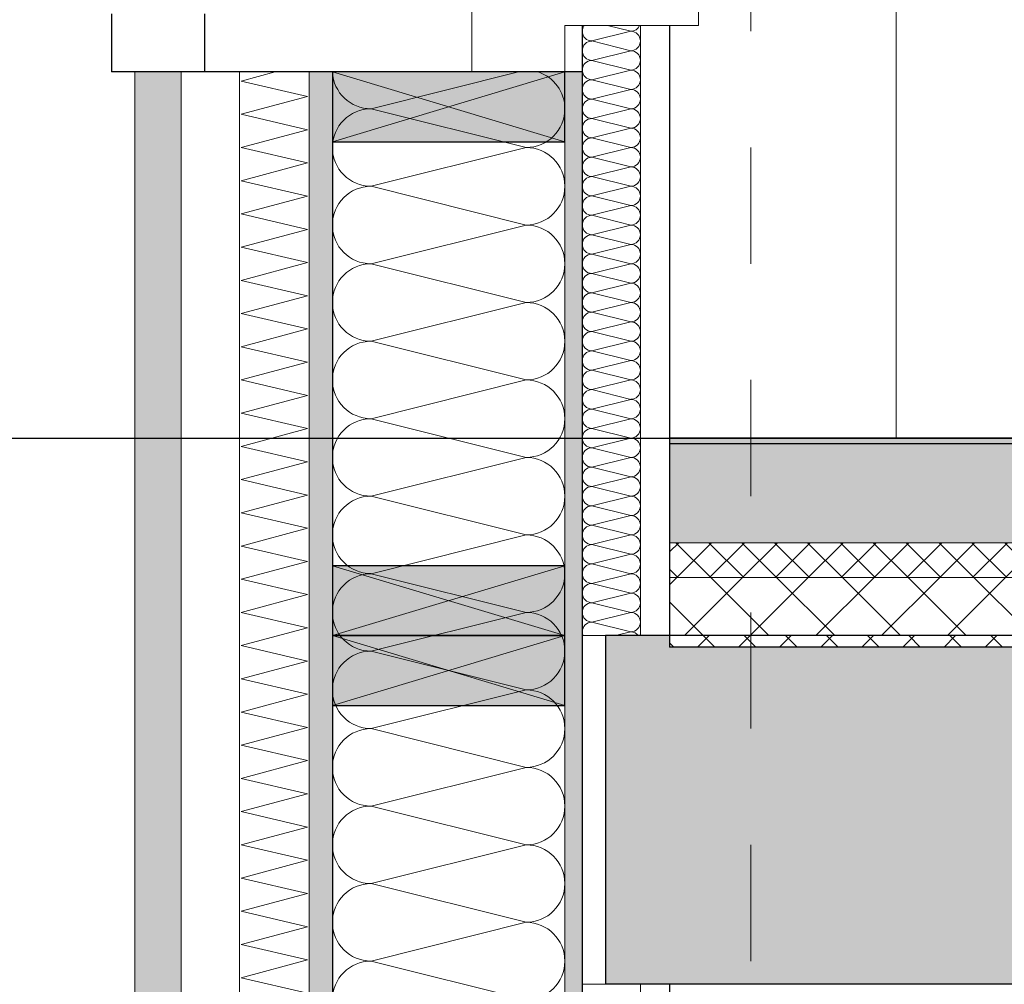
# Model space of a CAD drawing. Header units: metres. Extents: x -16 to 43.7, y -22.2 to 4.
# Tile 19 of 77: x -0.6 to 0.2, y -6.5 to -5.7. Entities that reach past the tile are written whole.
import ezdxf

# ---------------------------------------------------------------- set-up
doc = ezdxf.new("R2010")
doc.units = ezdxf.units.M
doc.header["$MEASUREMENT"] = 0
doc.linetypes.add('Raster', pattern=[0.2, 0.1, -0.05, 0, -0.05])
doc.layers.get('0').update_dxf_attribs({"color": 8, "lineweight": 9})
doc.layers.get('Defpoints').update_dxf_attribs({"color": 8, "lineweight": 9})
for name, color, linetype in [('Neubau_A-Außenwände', 8, 'Continuous'), ('Neubau_A-Decken', 8, 'Continuous'), ('Neubau_A-Stützen', 8, 'Continuous'), ('Neubau_A-TB Wände', 8, 'Continuous'), ('Neubau_B-Bodenaufbau', 8, 'Continuous'), ('Neubau_R-Konstruktionsraster gross', 33, 'Continuous'), ('Neubau_S-Ausbesserung 2D_3D', 8, 'Continuous'), ('Neubau_T-Bemaßung', 8, 'Continuous'), ('Neubau_Z-Modellierung Fassade', 8, 'Continuous')]:
    doc.layers.add(name, color=color, linetype=linetype)
doc.styles.add('ERSTELLTER_STIL_2', font='arial.ttf')
doc.dimstyles.new('ERSTELLTER_STIL__1', dxfattribs={"dimtxt": 0.0875, "dimasz": 0.059375, "dimexe": 0.18, "dimexo": 0.0625, "dimgap": 0, "dimtad": 1, "dimzin": 0, "dimdsep": 46, "dimtxsty": 'ERSTELLTER_STIL_2', "dimblk": 'ARROWHEAD_6', "dimblk1": 'ARROWHEAD_6', "dimblk2": 'ARROWHEAD_6', "dimcen": 0.09, "dimclrd": 7, "dimclre": 7, "dimclrt": 7, "dimazin": 0, "dimtfac": 1, "dimtdec": 4, "dimtmove": 0, "dimatfit": 3, "dimfxl": 1, "dimtolj": 1, "dimtzin": 0, "dimarcsym": 0})

# ---------------------------------------------------------------- blocks, each defined once
blk = doc.blocks.new('*X225', base_point=(3718.76562, 0))
at = {"layer": 'Neubau_A-Außenwände', "color": 8, "linetype": 'Continuous', "lineweight": 9}
for p, q in [((4083.45351, 4.465), (4083.32684, 4.43333)), ((4083.46018, 4.4), (4083.32684, 4.43333)), ((4083.46018, 4.4), (4083.32684, 4.36667)), ((4083.46018, 4.33333), (4083.32684, 4.36667)), ((4083.46018, 4.33333), (4083.32684, 4.3)), ((4083.46018, 4.26667), (4083.32684, 4.3)), ((4083.46018, 4.26667), (4083.32684, 4.23333)), ((4083.46018, 4.2), (4083.32684, 4.23333)), ((4083.46018, 4.2), (4083.32684, 4.16667)), ((4083.46018, 4.13333), (4083.32684, 4.16667)), ((4083.46018, 4.13333), (4083.32684, 4.1)), ((4083.46018, 4.06667), (4083.32684, 4.1)), ((4083.46018, 4.06667), (4083.32684, 4.03333)), ((4083.46018, 4), (4083.32684, 4.03333)), ((4083.46018, 4), (4083.32684, 3.96667)), ((4083.46018, 3.93333), (4083.32684, 3.96667)), ((4083.46018, 3.93333), (4083.32684, 3.9)), ((4083.46018, 3.86667), (4083.32684, 3.9)), ((4083.46018, 3.86667), (4083.32684, 3.83333)), ((4083.46018, 3.8), (4083.32684, 3.83333)), ((4083.46018, 3.8), (4083.32684, 3.76667)), ((4083.46018, 3.73333), (4083.32684, 3.76667)), ((4083.46018, 3.73333), (4083.32684, 3.7)), ((4083.46018, 3.66667), (4083.32684, 3.7)), ((4083.46018, 3.66667), (4083.32684, 3.63333)), ((4083.46018, 3.6), (4083.32684, 3.63333)), ((4083.46018, 3.6), (4083.32684, 3.56667)), ((4083.46018, 3.53333), (4083.32684, 3.56667)), ((4083.46018, 3.53333), (4083.32684, 3.5)), ((4083.46018, 3.46667), (4083.32684, 3.5)), ((4083.46018, 3.46667), (4083.32684, 3.43333)), ((4083.46018, 3.4), (4083.32684, 3.43333)), ((4083.46018, 3.4), (4083.32684, 3.36667)), ((4083.46018, 3.33333), (4083.32684, 3.36667)), ((4083.46018, 3.33333), (4083.32684, 3.3)), ((4083.46018, 3.26667), (4083.32684, 3.3)), ((4083.46018, 3.26667), (4083.32684, 3.23333)), ((4083.46018, 3.2), (4083.32684, 3.23333)), ((4083.46018, 3.2), (4083.32684, 3.16667)), ((4083.46018, 3.13333), (4083.32684, 3.16667)), ((4083.46018, 3.13333), (4083.32684, 3.1)), ((4083.46018, 3.06667), (4083.32684, 3.1)), ((4083.46018, 3.06667), (4083.32684, 3.03333)), ((4083.46018, 3), (4083.32684, 3.03333)), ((4083.46018, 3), (4083.32684, 2.96667)), ((4083.46018, 2.93333), (4083.32684, 2.96667)), ((4083.46018, 2.93333), (4083.32684, 2.9)), ((4083.46018, 2.86667), (4083.32684, 2.9)), ((4083.46018, 2.86667), (4083.32684, 2.83333)), ((4083.46018, 2.8), (4083.32684, 2.83333))]:
    blk.add_line(p, q, dxfattribs=at)
for centre, start, end in [((4083.32684, 4.46667), 182.86598, 270), ((4083.46018, 4.43333), 0, 71.80513), ((4083.32684, 4.4), 90, 180), ((4083.46018, 4.43333), 270, 0), ((4083.32684, 4.4), 180, 270), ((4083.46018, 4.36667), 0, 90), ((4083.32684, 4.33333), 90, 180), ((4083.46018, 4.36667), 270, 0), ((4083.32684, 4.33333), 180, 270), ((4083.46018, 4.3), 0, 90), ((4083.32684, 4.26667), 90, 180), ((4083.46018, 4.3), 270, 0), ((4083.32684, 4.26667), 180, 270), ((4083.46018, 4.23333), 0, 90), ((4083.32684, 4.2), 90, 180), ((4083.46018, 4.23333), 270, 0), ((4083.32684, 4.2), 180, 270), ((4083.46018, 4.16667), 0, 90), ((4083.32684, 4.13333), 90, 180), ((4083.46018, 4.16667), 270, 0), ((4083.32684, 4.13333), 180, 270), ((4083.46018, 4.1), 0, 90), ((4083.32684, 4.06667), 90, 180), ((4083.46018, 4.1), 270, 0), ((4083.32684, 4.06667), 180, 270), ((4083.46018, 4.03333), 0, 90), ((4083.32684, 4), 90, 180), ((4083.46018, 4.03333), 270, 0), ((4083.32684, 4), 180, 270), ((4083.46018, 3.96667), 0, 90), ((4083.32684, 3.93333), 90, 180), ((4083.46018, 3.96667), 270, 0), ((4083.32684, 3.93333), 180, 270), ((4083.46018, 3.9), 0, 90), ((4083.32684, 3.86667), 90, 180), ((4083.46018, 3.9), 270, 0), ((4083.32684, 3.86667), 180, 270), ((4083.46018, 3.83333), 0, 90), ((4083.32684, 3.8), 90, 180), ((4083.46018, 3.83333), 270, 0), ((4083.32684, 3.8), 180, 270), ((4083.46018, 3.76667), 0, 90), ((4083.32684, 3.73333), 90, 180), ((4083.46018, 3.76667), 270, 0), ((4083.32684, 3.73333), 180, 270), ((4083.46018, 3.7), 0, 90), ((4083.32684, 3.66667), 90, 180), ((4083.46018, 3.7), 270, 0), ((4083.32684, 3.66667), 180, 270), ((4083.46018, 3.63333), 0, 90), ((4083.32684, 3.6), 90, 180), ((4083.46018, 3.63333), 270, 0), ((4083.32684, 3.6), 180, 270), ((4083.46018, 3.56667), 0, 90), ((4083.32684, 3.53333), 90, 180), ((4083.46018, 3.56667), 270, 0), ((4083.32684, 3.53333), 180, 270), ((4083.46018, 3.5), 0, 90), ((4083.32684, 3.46667), 90, 180), ((4083.46018, 3.5), 270, 0), ((4083.32684, 3.46667), 180, 270), ((4083.46018, 3.43333), 0, 90), ((4083.32684, 3.4), 90, 180), ((4083.46018, 3.43333), 270, 0), ((4083.32684, 3.4), 180, 270), ((4083.46018, 3.36667), 0, 90), ((4083.32684, 3.33333), 90, 180), ((4083.46018, 3.36667), 270, 0), ((4083.32684, 3.33333), 180, 270), ((4083.46018, 3.3), 0, 90), ((4083.32684, 3.26667), 90, 180), ((4083.46018, 3.3), 270, 0), ((4083.32684, 3.26667), 180, 270), ((4083.46018, 3.23333), 0, 90), ((4083.32684, 3.2), 90, 180), ((4083.46018, 3.23333), 270, 0), ((4083.32684, 3.2), 180, 270), ((4083.46018, 3.16667), 0, 90), ((4083.32684, 3.13333), 90, 180), ((4083.46018, 3.16667), 270, 0), ((4083.32684, 3.13333), 180, 270), ((4083.46018, 3.1), 0, 90), ((4083.32684, 3.06667), 90, 180), ((4083.46018, 3.1), 270, 0), ((4083.32684, 3.06667), 180, 270), ((4083.46018, 3.03333), 0, 90), ((4083.32684, 3), 90, 180), ((4083.46018, 3.03333), 270, 0), ((4083.32684, 3), 180, 270), ((4083.46018, 2.96667), 0, 90), ((4083.32684, 2.93333), 90, 180), ((4083.46018, 2.96667), 270, 0), ((4083.32684, 2.93333), 180, 270), ((4083.46018, 2.9), 0, 90), ((4083.32684, 2.86667), 90, 180), ((4083.46018, 2.9), 270, 0), ((4083.32684, 2.86667), 180, 270), ((4083.46018, 2.83333), 0, 90), ((4083.32684, 2.8), 90, 180), ((4083.46018, 2.83333), 270, 0)]:
    blk.add_arc(centre, 0.03333, start, end, dxfattribs=at)
blk = doc.blocks.new('*X228', base_point=(3718.76562, 0))
at = {"layer": 'Neubau_A-Außenwände', "color": 8, "linetype": 'Continuous', "lineweight": 9}
for p, q in [((4083.21496, 4.45714), (4083.24428, 4.465)), ((4083.27206, 4.44387), (4083.21496, 4.45714)), ((4083.21496, 4.42857), (4083.27206, 4.44387)), ((4083.27206, 4.4153), (4083.21496, 4.42857)), ((4083.21496, 4.4), (4083.27206, 4.4153)), ((4083.27206, 4.38673), (4083.21496, 4.4)), ((4083.21496, 4.37143), (4083.27206, 4.38673)), ((4083.27206, 4.35816), (4083.21496, 4.37143)), ((4083.21496, 4.34286), (4083.27206, 4.35816)), ((4083.27206, 4.32959), (4083.21496, 4.34286)), ((4083.21496, 4.31429), (4083.27206, 4.32959)), ((4083.27206, 4.30102), (4083.21496, 4.31429)), ((4083.21496, 4.28571), (4083.27206, 4.30102)), ((4083.27206, 4.27244), (4083.21496, 4.28571)), ((4083.21496, 4.25714), (4083.27206, 4.27244)), ((4083.27206, 4.24387), (4083.21496, 4.25714)), ((4083.21496, 4.22857), (4083.27206, 4.24387)), ((4083.27206, 4.2153), (4083.21496, 4.22857)), ((4083.21496, 4.2), (4083.27206, 4.2153)), ((4083.27206, 4.18673), (4083.21496, 4.2)), ((4083.21496, 4.17143), (4083.27206, 4.18673)), ((4083.27206, 4.15816), (4083.21496, 4.17143)), ((4083.21496, 4.14286), (4083.27206, 4.15816)), ((4083.27206, 4.12959), (4083.21496, 4.14286)), ((4083.21496, 4.11429), (4083.27206, 4.12959)), ((4083.27206, 4.10102), (4083.21496, 4.11429)), ((4083.21496, 4.08571), (4083.27206, 4.10102)), ((4083.27206, 4.07244), (4083.21496, 4.08571)), ((4083.21496, 4.05714), (4083.27206, 4.07244)), ((4083.27206, 4.04387), (4083.21496, 4.05714)), ((4083.21496, 4.02857), (4083.27206, 4.04387)), ((4083.27206, 4.0153), (4083.21496, 4.02857)), ((4083.21496, 4), (4083.27206, 4.0153)), ((4083.27206, 3.98673), (4083.21496, 4)), ((4083.21496, 3.97143), (4083.27206, 3.98673)), ((4083.27206, 3.95816), (4083.21496, 3.97143)), ((4083.21496, 3.94286), (4083.27206, 3.95816)), ((4083.27206, 3.92959), (4083.21496, 3.94286)), ((4083.21496, 3.91429), (4083.27206, 3.92959)), ((4083.27206, 3.90102), (4083.21496, 3.91429)), ((4083.21496, 3.88571), (4083.27206, 3.90102)), ((4083.27206, 3.87244), (4083.21496, 3.88571)), ((4083.21496, 3.85714), (4083.27206, 3.87244)), ((4083.27206, 3.84387), (4083.21496, 3.85714)), ((4083.21496, 3.82857), (4083.27206, 3.84387)), ((4083.27206, 3.8153), (4083.21496, 3.82857)), ((4083.21496, 3.8), (4083.27206, 3.8153)), ((4083.27206, 3.78673), (4083.21496, 3.8)), ((4083.21496, 3.77143), (4083.27206, 3.78673)), ((4083.27206, 3.75816), (4083.21496, 3.77143)), ((4083.21496, 3.74286), (4083.27206, 3.75816)), ((4083.27206, 3.72959), (4083.21496, 3.74286)), ((4083.21496, 3.71429), (4083.27206, 3.72959)), ((4083.27206, 3.70102), (4083.21496, 3.71429)), ((4083.21496, 3.68571), (4083.27206, 3.70102)), ((4083.27206, 3.67244), (4083.21496, 3.68571)), ((4083.21496, 3.65714), (4083.27206, 3.67244)), ((4083.27206, 3.64387), (4083.21496, 3.65714)), ((4083.21496, 3.62857), (4083.27206, 3.64387)), ((4083.27206, 3.6153), (4083.21496, 3.62857)), ((4083.21496, 3.6), (4083.27206, 3.6153)), ((4083.27206, 3.58673), (4083.21496, 3.6)), ((4083.21496, 3.57143), (4083.27206, 3.58673)), ((4083.27206, 3.55816), (4083.21496, 3.57143)), ((4083.21496, 3.54286), (4083.27206, 3.55816)), ((4083.27206, 3.52959), (4083.21496, 3.54286)), ((4083.21496, 3.51429), (4083.27206, 3.52959)), ((4083.27206, 3.50102), (4083.21496, 3.51429)), ((4083.21496, 3.48571), (4083.27206, 3.50102)), ((4083.27206, 3.47244), (4083.21496, 3.48571)), ((4083.21496, 3.45714), (4083.27206, 3.47244)), ((4083.27206, 3.44387), (4083.21496, 3.45714)), ((4083.21496, 3.42857), (4083.27206, 3.44387)), ((4083.27206, 3.4153), (4083.21496, 3.42857)), ((4083.21496, 3.4), (4083.27206, 3.4153)), ((4083.27206, 3.38673), (4083.21496, 3.4)), ((4083.21496, 3.37143), (4083.27206, 3.38673)), ((4083.27206, 3.35816), (4083.21496, 3.37143)), ((4083.21496, 3.34286), (4083.27206, 3.35816)), ((4083.27206, 3.32959), (4083.21496, 3.34286)), ((4083.21496, 3.31429), (4083.27206, 3.32959)), ((4083.27206, 3.30102), (4083.21496, 3.31429)), ((4083.21496, 3.28571), (4083.27206, 3.30102)), ((4083.27206, 3.27244), (4083.21496, 3.28571)), ((4083.21496, 3.25714), (4083.27206, 3.27244)), ((4083.27206, 3.24387), (4083.21496, 3.25714)), ((4083.21496, 3.22857), (4083.27206, 3.24387)), ((4083.27206, 3.2153), (4083.21496, 3.22857)), ((4083.21496, 3.2), (4083.27206, 3.2153)), ((4083.27206, 3.18673), (4083.21496, 3.2)), ((4083.21496, 3.17143), (4083.27206, 3.18673)), ((4083.27206, 3.15816), (4083.21496, 3.17143)), ((4083.21496, 3.14286), (4083.27206, 3.15816)), ((4083.27206, 3.12959), (4083.21496, 3.14286)), ((4083.21496, 3.11429), (4083.27206, 3.12959)), ((4083.27206, 3.10102), (4083.21496, 3.11429)), ((4083.21496, 3.08571), (4083.27206, 3.10102)), ((4083.27206, 3.07244), (4083.21496, 3.08571)), ((4083.21496, 3.05714), (4083.27206, 3.07244)), ((4083.27206, 3.04387), (4083.21496, 3.05714)), ((4083.21496, 3.02857), (4083.27206, 3.04387)), ((4083.27206, 3.0153), (4083.21496, 3.02857)), ((4083.21496, 3), (4083.27206, 3.0153)), ((4083.27206, 2.98673), (4083.21496, 3)), ((4083.21496, 2.97143), (4083.27206, 2.98673)), ((4083.27206, 2.95816), (4083.21496, 2.97143)), ((4083.21496, 2.94286), (4083.27206, 2.95816)), ((4083.27206, 2.92959), (4083.21496, 2.94286)), ((4083.21496, 2.91429), (4083.27206, 2.92959)), ((4083.27206, 2.90102), (4083.21496, 2.91429)), ((4083.21496, 2.88571), (4083.27206, 2.90102)), ((4083.27206, 2.87244), (4083.21496, 2.88571)), ((4083.21496, 2.85714), (4083.27206, 2.87244)), ((4083.27206, 2.84387), (4083.21496, 2.85714)), ((4083.21496, 2.82857), (4083.27206, 2.84387)), ((4083.27206, 2.8153), (4083.21496, 2.82857)), ((4083.21496, 2.8), (4083.27206, 2.8153))]:
    blk.add_line(p, q, dxfattribs=at)
blk = doc.blocks.new('*X241', base_point=(3718.76562, 0))
at = {"layer": 'Neubau_A-TB Wände', "color": 8, "linetype": 'Continuous', "lineweight": 9}
for p, q in [((4083.55018, 4.5), (4083.51684, 4.49167)), ((4083.55018, 4.5), (4083.53018, 4.505)), ((4083.55018, 4.48333), (4083.51684, 4.49167)), ((4083.55018, 4.48333), (4083.51684, 4.475)), ((4083.55018, 4.46667), (4083.51684, 4.475)), ((4083.55018, 4.46667), (4083.51684, 4.45833)), ((4083.55018, 4.45), (4083.51684, 4.45833)), ((4083.55018, 4.45), (4083.51684, 4.44167)), ((4083.55018, 4.43333), (4083.51684, 4.44167)), ((4083.55018, 4.43333), (4083.51684, 4.425)), ((4083.55018, 4.41667), (4083.51684, 4.425)), ((4083.55018, 4.41667), (4083.51684, 4.40833)), ((4083.55018, 4.4), (4083.51684, 4.40833)), ((4083.55018, 4.4), (4083.51684, 4.39167)), ((4083.55018, 4.38333), (4083.51684, 4.39167)), ((4083.55018, 4.38333), (4083.51684, 4.375)), ((4083.55018, 4.36667), (4083.51684, 4.375)), ((4083.55018, 4.36667), (4083.51684, 4.35833)), ((4083.55018, 4.35), (4083.51684, 4.35833)), ((4083.55018, 4.35), (4083.51684, 4.34167)), ((4083.55018, 4.33333), (4083.51684, 4.34167)), ((4083.55018, 4.33333), (4083.51684, 4.325)), ((4083.55018, 4.31667), (4083.51684, 4.325)), ((4083.55018, 4.31667), (4083.51684, 4.30833)), ((4083.55018, 4.3), (4083.51684, 4.30833)), ((4083.55018, 4.3), (4083.51684, 4.29167)), ((4083.55018, 4.28333), (4083.51684, 4.29167)), ((4083.55018, 4.28333), (4083.51684, 4.275)), ((4083.55018, 4.26667), (4083.51684, 4.275)), ((4083.55018, 4.26667), (4083.51684, 4.25833)), ((4083.55018, 4.25), (4083.51684, 4.25833)), ((4083.55018, 4.25), (4083.51684, 4.24167)), ((4083.55018, 4.23333), (4083.51684, 4.24167)), ((4083.55018, 4.23333), (4083.51684, 4.225)), ((4083.55018, 4.21667), (4083.51684, 4.225)), ((4083.55018, 4.21667), (4083.51684, 4.20833)), ((4083.55018, 4.2), (4083.51684, 4.20833)), ((4083.55018, 4.2), (4083.51684, 4.19167)), ((4083.55018, 4.18333), (4083.51684, 4.19167)), ((4083.55018, 4.18333), (4083.51684, 4.175)), ((4083.55018, 4.16667), (4083.51684, 4.175)), ((4083.55018, 4.16667), (4083.51684, 4.15833)), ((4083.55018, 4.15), (4083.51684, 4.15833)), ((4083.55018, 4.15), (4083.51684, 4.14167)), ((4083.55018, 4.13333), (4083.51684, 4.14167)), ((4083.55018, 4.13333), (4083.51684, 4.125)), ((4083.55018, 4.11667), (4083.51684, 4.125)), ((4083.55018, 4.11667), (4083.51684, 4.10833)), ((4083.55018, 4.1), (4083.51684, 4.10833)), ((4083.55018, 4.1), (4083.51684, 4.09167)), ((4083.55018, 4.08333), (4083.51684, 4.09167)), ((4083.55018, 4.08333), (4083.51684, 4.075)), ((4083.55018, 4.06667), (4083.51684, 4.075)), ((4083.55018, 4.06667), (4083.51684, 4.05833)), ((4083.55018, 4.05), (4083.51684, 4.05833)), ((4083.55018, 4.05), (4083.51684, 4.04167)), ((4083.55018, 4.03333), (4083.51684, 4.04167)), ((4083.55018, 4.03333), (4083.51684, 4.025)), ((4083.55018, 4.01667), (4083.51684, 4.025)), ((4083.55018, 4.01667), (4083.51684, 4.00833)), ((4083.55018, 4), (4083.51684, 4.00833)), ((4083.55018, 4), (4083.51684, 3.99167)), ((4083.55018, 3.98333), (4083.51684, 3.99167)), ((4083.55018, 3.98333), (4083.53684, 3.98))]:
    blk.add_line(p, q, dxfattribs=at)
for centre, start, end in [((4083.51684, 4.5), 143.1301, 180), ((4083.51684, 4.5), 180, 270), ((4083.55018, 4.50833), 270, 336.42182), ((4083.55018, 4.49167), 0, 90), ((4083.51684, 4.48333), 90, 180), ((4083.55018, 4.49167), 270, 0), ((4083.51684, 4.48333), 180, 270), ((4083.55018, 4.475), 0, 90), ((4083.51684, 4.46667), 90, 180), ((4083.55018, 4.475), 270, 0), ((4083.51684, 4.46667), 180, 270), ((4083.55018, 4.45833), 0, 90), ((4083.51684, 4.45), 90, 180), ((4083.55018, 4.45833), 270, 0), ((4083.51684, 4.45), 180, 270), ((4083.55018, 4.44167), 0, 90), ((4083.51684, 4.43333), 90, 180), ((4083.55018, 4.44167), 270, 0), ((4083.51684, 4.43333), 180, 270), ((4083.55018, 4.425), 0, 90), ((4083.51684, 4.41667), 90, 180), ((4083.55018, 4.425), 270, 0), ((4083.51684, 4.41667), 180, 270), ((4083.55018, 4.40833), 0, 90), ((4083.51684, 4.4), 90, 180), ((4083.55018, 4.40833), 270, 0), ((4083.51684, 4.4), 180, 270), ((4083.55018, 4.39167), 0, 90), ((4083.51684, 4.38333), 90, 180), ((4083.55018, 4.39167), 270, 0), ((4083.51684, 4.38333), 180, 270), ((4083.55018, 4.375), 0, 90), ((4083.51684, 4.36667), 90, 180), ((4083.55018, 4.375), 270, 0), ((4083.51684, 4.36667), 180, 270), ((4083.55018, 4.35833), 0, 90), ((4083.51684, 4.35), 90, 180), ((4083.55018, 4.35833), 270, 0), ((4083.51684, 4.35), 180, 270), ((4083.55018, 4.34167), 0, 90), ((4083.51684, 4.33333), 90, 180), ((4083.55018, 4.34167), 270, 0), ((4083.51684, 4.33333), 180, 270), ((4083.55018, 4.325), 0, 90), ((4083.51684, 4.31667), 90, 180), ((4083.55018, 4.325), 270, 0), ((4083.51684, 4.31667), 180, 270), ((4083.55018, 4.30833), 0, 90), ((4083.51684, 4.3), 90, 180), ((4083.55018, 4.30833), 270, 0), ((4083.51684, 4.3), 180, 270), ((4083.55018, 4.29167), 0, 90), ((4083.51684, 4.28333), 90, 180), ((4083.55018, 4.29167), 270, 0), ((4083.51684, 4.28333), 180, 270), ((4083.55018, 4.275), 0, 90), ((4083.51684, 4.26667), 90, 180), ((4083.55018, 4.275), 270, 0), ((4083.51684, 4.26667), 180, 270), ((4083.55018, 4.25833), 0, 90), ((4083.51684, 4.25), 90, 180), ((4083.55018, 4.25833), 270, 0), ((4083.51684, 4.25), 180, 270), ((4083.55018, 4.24167), 0, 90), ((4083.51684, 4.23333), 90, 180), ((4083.55018, 4.24167), 270, 0), ((4083.51684, 4.23333), 180, 270), ((4083.55018, 4.225), 0, 90), ((4083.51684, 4.21667), 90, 180), ((4083.55018, 4.225), 270, 0), ((4083.51684, 4.21667), 180, 270), ((4083.55018, 4.20833), 0, 90), ((4083.51684, 4.2), 90, 180), ((4083.55018, 4.20833), 270, 0), ((4083.51684, 4.2), 180, 270), ((4083.55018, 4.19167), 0, 90), ((4083.51684, 4.18333), 90, 180), ((4083.55018, 4.19167), 270, 0), ((4083.51684, 4.18333), 180, 270), ((4083.55018, 4.175), 0, 90), ((4083.51684, 4.16667), 90, 180), ((4083.55018, 4.175), 270, 0), ((4083.51684, 4.16667), 180, 270), ((4083.55018, 4.15833), 0, 90), ((4083.51684, 4.15), 90, 180), ((4083.55018, 4.15833), 270, 0), ((4083.51684, 4.15), 180, 270), ((4083.55018, 4.14167), 0, 90), ((4083.51684, 4.13333), 90, 180), ((4083.55018, 4.14167), 270, 0), ((4083.51684, 4.13333), 180, 270), ((4083.55018, 4.125), 0, 90), ((4083.51684, 4.11667), 90, 180), ((4083.51684, 4.11667), 180, 270), ((4083.55018, 4.125), 270, 0), ((4083.55018, 4.10833), 0, 90), ((4083.51684, 4.1), 90, 180), ((4083.55018, 4.10833), 270, 0), ((4083.51684, 4.1), 180, 270), ((4083.55018, 4.09167), 0, 90), ((4083.51684, 4.08333), 90, 180), ((4083.55018, 4.09167), 270, 0), ((4083.51684, 4.08333), 180, 270), ((4083.55018, 4.075), 0, 90), ((4083.51684, 4.06667), 90, 180), ((4083.55018, 4.075), 270, 0), ((4083.51684, 4.06667), 180, 270), ((4083.55018, 4.05833), 0, 90), ((4083.51684, 4.05), 90, 180), ((4083.55018, 4.05833), 270, 0), ((4083.51684, 4.05), 180, 270), ((4083.55018, 4.04167), 0, 90), ((4083.51684, 4.03333), 90, 180), ((4083.55018, 4.04167), 270, 0), ((4083.51684, 4.03333), 180, 270), ((4083.55018, 4.025), 0, 90), ((4083.51684, 4.01667), 90, 180), ((4083.55018, 4.025), 270, 0), ((4083.51684, 4.01667), 180, 270), ((4083.55018, 4.00833), 0, 90), ((4083.51684, 4), 90, 180), ((4083.55018, 4.00833), 270, 0), ((4083.51684, 4), 180, 270), ((4083.55018, 3.99167), 0, 90), ((4083.51684, 3.98333), 90, 180), ((4083.55018, 3.99167), 270, 0), ((4083.51684, 3.98333), 180, 203.57818), ((4083.55018, 3.975), 36.8699, 90)]:
    blk.add_arc(centre, 0.00833, start, end, dxfattribs=at)
blk = doc.blocks.new('ARROWHEAD_6')
at = {"color": 0, "linetype": 'Continuous', "lineweight": 0}
for p, q in [((-0.5, -0.5), (0.5, 0.5)), ((0, 0), (-1, 0))]:
    blk.add_line(p, q, dxfattribs=at)
blk = doc.blocks.new('*D267')
at = {"layer": 'Defpoints', "color": 0, "linetype": 'Continuous', "transparency": 16777216}
for p in [(-1.95125, -1.49488), (-1.89, -1.49488), (-0.44, -10.195)]:
    blk.add_point(p, dxfattribs=at)
at = {"layer": 'Neubau_T-Bemaßung', "linetype": 'Continuous', "lineweight": -2, "transparency": 16777216}
for p, q in [((-1.9525, -1.49488), (-2.13125, -1.49488)), ((-1.95125, -1.55426), (-1.95125, -5.73489)), ((-1.95125, -10.13563), (-1.95125, -5.962)), ((-0.5025, -10.195), (-2.13125, -10.195))]:
    blk.add_line(p, q, dxfattribs=at)
at = {"layer": 'Neubau_T-Bemaßung', "linetype": 'Continuous', "lineweight": -2, "transparency": 16777216, "xscale": 0.059375, "yscale": 0.059375, "zscale": 0.059375}
for p, rotation in [((-1.95125, -1.49488), 90), ((-1.95125, -10.195), 270)]:
    blk.add_blockref('ARROWHEAD_6', p, dxfattribs=dict(at, rotation=rotation))
at = {"layer": 'Neubau_T-Bemaßung', "linetype": 'Continuous', "lineweight": 9, "transparency": 16777216, "insert": (-1.95125, -5.84844), "char_height": 0.0875, "attachment_point": 5, "rotation": 90, "style": 'ERSTELLTER_STIL_2'}
blk.add_mtext('\\A1;8.70', dxfattribs=at)
blk = doc.blocks.new('*D298')
at = {"layer": 'Defpoints', "color": 0, "linetype": 'Continuous', "transparency": 16777216}
for p in [(-9.662, -6.025), (3.64064, -6.025), (23.555, -6.195)]:
    blk.add_point(p, dxfattribs=at)
at = {"layer": 'Neubau_T-Bemaßung', "linetype": 'Continuous', "lineweight": -2, "transparency": 16777216}
for p, q in [((3.64064, -6.025), (3.64064, -5.92716)), ((-9.5995, -6.025), (3.82064, -6.025)), ((3.64064, -6.13563), (3.64064, -6.08438)), ((23.4925, -6.195), (3.46064, -6.195))]:
    blk.add_line(p, q, dxfattribs=at)
at = {"layer": 'Neubau_T-Bemaßung', "linetype": 'Continuous', "lineweight": -2, "transparency": 16777216, "xscale": 0.059375, "yscale": 0.059375, "zscale": 0.059375}
for p, rotation in [((3.64064, -6.025), 90), ((3.64064, -6.195), 270)]:
    blk.add_blockref('ARROWHEAD_6', p, dxfattribs=dict(at, rotation=rotation))
at = {"layer": 'Neubau_T-Bemaßung', "linetype": 'Continuous', "lineweight": 9, "transparency": 16777216, "insert": (3.75429, -5.92716), "char_height": 0.0875, "attachment_point": 5, "rotation": 90, "style": 'ERSTELLTER_STIL_2'}
blk.add_mtext('\\A1;0.17', dxfattribs=at)
blk = doc.blocks.new('*D299')
at = {"layer": 'Defpoints', "color": 0, "linetype": 'Continuous', "transparency": 16777216}
for p in [(3.75429, -3.025), (11.715, -3.025), (-9.662, -6.025)]:
    blk.add_point(p, dxfattribs=at)
at = {"layer": 'Neubau_T-Bemaßung', "linetype": 'Continuous', "lineweight": -2, "transparency": 16777216}
for p, q in [((11.6525, -3.025), (3.57429, -3.025)), ((3.75429, -3.08437), (3.75429, -4.41504)), ((3.75429, -5.96563), (3.75429, -4.64197)), ((-9.5995, -6.025), (3.93429, -6.025))]:
    blk.add_line(p, q, dxfattribs=at)
at = {"layer": 'Neubau_T-Bemaßung', "linetype": 'Continuous', "lineweight": -2, "transparency": 16777216, "xscale": 0.059375, "yscale": 0.059375, "zscale": 0.059375}
for p, rotation in [((3.75429, -3.025), 90), ((3.75429, -6.025), 270)]:
    blk.add_blockref('ARROWHEAD_6', p, dxfattribs=dict(at, rotation=rotation))
at = {"layer": 'Neubau_T-Bemaßung', "linetype": 'Continuous', "lineweight": 9, "transparency": 16777216, "insert": (3.75429, -4.5285), "char_height": 0.0875, "attachment_point": 5, "rotation": 90, "style": 'ERSTELLTER_STIL_2'}
blk.add_mtext('\\A1;3.00', dxfattribs=at)
blk = doc.blocks.new('*D319')
at = {"layer": 'Defpoints', "color": 0, "linetype": 'Continuous', "transparency": 16777216}
for p in [(-9.662, -6.025), (19.29425, -6.025), (23.555, -6.195)]:
    blk.add_point(p, dxfattribs=at)
at = {"layer": 'Neubau_T-Bemaßung', "linetype": 'Continuous', "lineweight": -2, "transparency": 16777216}
for p, q in [((19.29425, -6.025), (19.29425, -5.92716)), ((-9.5995, -6.025), (19.47425, -6.025)), ((19.29425, -6.13563), (19.29425, -6.08438)), ((23.4925, -6.195), (19.11425, -6.195))]:
    blk.add_line(p, q, dxfattribs=at)
at = {"layer": 'Neubau_T-Bemaßung', "linetype": 'Continuous', "lineweight": -2, "transparency": 16777216, "xscale": 0.059375, "yscale": 0.059375, "zscale": 0.059375}
for p, rotation in [((19.29425, -6.025), 90), ((19.29425, -6.195), 270)]:
    blk.add_blockref('ARROWHEAD_6', p, dxfattribs=dict(at, rotation=rotation))
at = {"layer": 'Neubau_T-Bemaßung', "linetype": 'Continuous', "lineweight": 9, "transparency": 16777216, "insert": (19.40789, -5.92716), "char_height": 0.0875, "attachment_point": 5, "rotation": 90, "style": 'ERSTELLTER_STIL_2'}
blk.add_mtext('\\A1;0.17', dxfattribs=at)
blk = doc.blocks.new('*D320')
at = {"layer": 'Defpoints', "color": 0, "linetype": 'Continuous', "transparency": 16777216}
for p in [(11.715, -3.025), (19.40789, -3.025), (-9.662, -6.025)]:
    blk.add_point(p, dxfattribs=at)
at = {"layer": 'Neubau_T-Bemaßung', "linetype": 'Continuous', "lineweight": -2, "transparency": 16777216}
for p, q in [((11.7775, -3.025), (19.58789, -3.025)), ((19.40789, -3.08437), (19.40789, -4.41504)), ((19.40789, -5.96563), (19.40789, -4.64197)), ((-9.5995, -6.025), (19.58789, -6.025))]:
    blk.add_line(p, q, dxfattribs=at)
at = {"layer": 'Neubau_T-Bemaßung', "linetype": 'Continuous', "lineweight": -2, "transparency": 16777216, "xscale": 0.059375, "yscale": 0.059375, "zscale": 0.059375}
for p, rotation in [((19.40789, -3.025), 90), ((19.40789, -6.025), 270)]:
    blk.add_blockref('ARROWHEAD_6', p, dxfattribs=dict(at, rotation=rotation))
at = {"layer": 'Neubau_T-Bemaßung', "linetype": 'Continuous', "lineweight": 9, "transparency": 16777216, "insert": (19.40789, -4.5285), "char_height": 0.0875, "attachment_point": 5, "rotation": 90, "style": 'ERSTELLTER_STIL_2'}
blk.add_mtext('\\A1;3.00', dxfattribs=at)

msp = doc.modelspace()

# ---------------------------------------------------------------- hatches: boundary and pattern name
at = {"layer": 'Neubau_A-Außenwände', "linetype": 'Continuous', "lineweight": 15}
for points in [[(-0.53, -5.71), (-0.53, -7.352), (-0.49, -7.352), (-0.49, -5.71)], [(-0.38, -5.71), (-0.38, -7.375), (-0.36, -7.375), (-0.36, -5.71)], [(-0.16, -7.375), (-0.145, -7.375), (-0.145, -5.71), (-0.16, -5.71)]]:
    msp.add_hatch(color=256, dxfattribs=at).paths.add_polyline_path(points)
at = {"layer": 'Neubau_A-Decken', "linetype": 'Continuous', "lineweight": 0}
h = msp.add_hatch(dxfattribs=at)
h.set_pattern_fill('BETON__STAHLBETON_0001', color=256, style=0, pattern_type=2)
h.set_pattern_definition([(45, (-364.88789, -10.175), (-0.084852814, 0.084852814), []), (45, (-364.93032, -10.13257), (-0.084852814, 0.084852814), [0.09, -0.03])])
h.paths.add_polyline_path([(-0.125, -6.195), (-0.125, -6.495), (23.555, -6.495), (23.555, -6.195), (7.325, -6.195), (7.325, -6.205), (-0.07, -6.205), (-0.07, -6.195)])
at = {"layer": 'Neubau_B-Bodenaufbau', "linetype": 'Continuous', "lineweight": 0}
msp.add_hatch(color=256, dxfattribs=at).paths.add_polyline_path([(-0.07, -6.025), (-0.07, -6.03), (7.325, -6.03), (7.325, -6.025)])
h = msp.add_hatch(dxfattribs=at)
h.set_pattern_fill('BETON__UNBEWEHRT_0001', color=256, style=0, pattern_type=2)
h.set_pattern_definition([(45, (-364.88789, -10.175), (-0.035355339, 0.035355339), [0.0375, -0.0125]), (45, (-364.88789, -10.139645), (-0.035355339, 0.035355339), [0.0375, -0.0125])])
h.paths.add_polyline_path([(-0.07, -6.03), (-0.07, -6.115), (7.325, -6.115), (7.325, -6.03)])
h = msp.add_hatch(dxfattribs=at)
h.set_pattern_fill('DÄMMUNG__HART_2_0001', color=256, style=0, pattern_type=2)
h.set_pattern_definition([(45, (-364.88789, -10.175), (-0.0141421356, 0.0141421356), []), (135, (-364.88789, -10.175), (0.0141421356, 0.0141421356), [])])
h.paths.add_polyline_path([(-0.07, -6.115), (-0.07, -6.145), (7.325, -6.145), (7.325, -6.115)])
h = msp.add_hatch(dxfattribs=at)
h.set_pattern_fill('DÄMMUNG__HART_1_0001', color=256, style=0, pattern_type=2)
h.set_pattern_definition([(45, (-364.88789, -10.175), (-0.0282842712, 0.0282842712), []), (135, (-364.88789, -10.175), (0.0282842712, 0.0282842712), [])])
h.paths.add_polyline_path([(-0.07, -6.145), (-0.07, -6.195), (7.325, -6.195), (7.325, -6.145)])
h = msp.add_hatch(dxfattribs=at)
h.set_pattern_fill('GUßASPHALT_0001', color=256, style=0, pattern_type=2)
h.set_pattern_definition([(45, (-364.88789, -10.175), (-0.0176776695, 0.0176776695), []), (135, (-364.88789, -10.175), (0.0176776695, 0.0176776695), [])])
h.paths.add_polyline_path([(-0.07, -6.205), (7.325, -6.205), (7.325, -6.195), (-0.07, -6.195)])
at = {"layer": 'Neubau_S-Ausbesserung 2D_3D', "linetype": 'Continuous', "lineweight": 15}
for points in [[(-0.16, -5.71), (-0.36, -5.71), (-0.36, -5.77), (-0.16, -5.77)], [(-0.16, -6.135), (-0.36, -6.135), (-0.36, -6.195), (-0.16, -6.195)], [(-0.16, -6.195), (-0.36, -6.195), (-0.36, -6.255), (-0.16, -6.255)]]:
    msp.add_hatch(color=256, dxfattribs=at).paths.add_polyline_path(points)

# ---------------------------------------------------------------- linework, layer by layer
at = {"layer": 'Neubau_A-Außenwände', "linetype": 'Continuous', "lineweight": 15}
for p, q in [((-0.24, -5.55), (-0.24, -5.71)), ((-0.16, -5.67), (-0.16, -5.71)), ((-0.53, -5.71), (-0.53, -7.352)), ((-0.49, -5.71), (-0.49, -7.352)), ((-0.44, -5.71), (-0.44, -7.375)), ((-0.38, -5.71), (-0.38, -7.375))]:
    msp.add_line(p, q, dxfattribs=at)
at = {"layer": 'Neubau_A-Außenwände', "linetype": 'Continuous', "lineweight": 25}
for p, q in [((-0.36, -5.71), (-0.36, -7.375)), ((-0.145, -5.71), (-0.145, -6.195)), ((-0.145, -6.195), (-0.145, -6.495)), ((-0.145, -6.495), (-0.145, -7.375))]:
    msp.add_line(p, q, dxfattribs=at)
at = {"layer": 'Neubau_A-Außenwände', "linetype": 'Continuous', "lineweight": 25, "flags": 128}
msp.add_lwpolyline([(-0.145, -5.71), (-0.16, -5.71), (-0.24, -5.71), (-0.36, -5.71), (-0.38, -5.71), (-0.44, -5.71), (-0.47, -5.71)], dxfattribs=at)
at = {"layer": 'Neubau_A-Außenwände', "linetype": 'Continuous', "lineweight": 15, "flags": 128}
msp.add_lwpolyline([(-0.16, -5.71), (-0.16, -7.335), (-0.16, -7.375)], dxfattribs=at)
at = {"layer": 'Neubau_A-Decken', "linetype": 'Continuous', "lineweight": 25}
for p, q in [((-0.125, -6.195), (-0.125, -6.495)), ((7.25, -6.495), (-0.07, -6.495))]:
    msp.add_line(p, q, dxfattribs=at)
at = {"layer": 'Neubau_A-Decken', "linetype": 'Continuous', "lineweight": 25, "flags": 128}
for points in [[(23.555, -6.195), (23.525, -6.195), (23.5125, -6.195), (23.5, -6.195), (16.105, -6.195), (7.325, -6.195), (-0.07, -6.195), (-0.0825, -6.195), (-0.095, -6.195), (-0.125, -6.195)], [(-0.07, -6.495), (-0.0825, -6.495), (-0.095, -6.495), (-0.125, -6.495)]]:
    msp.add_lwpolyline(points, dxfattribs=at)
at = {"layer": 'Neubau_A-Stützen', "linetype": 'Continuous', "lineweight": 9}
msp.add_line((0.125, -6.025), (0.125, -3.025), dxfattribs=at)
at = {"layer": 'Neubau_A-TB Wände', "linetype": 'Continuous', "lineweight": 9}
for p, q in [((-0.045, -5.63), (-0.045, -5.67)), ((-0.145, -5.67), (-0.16, -5.67)), ((-0.095, -5.67), (-0.095, -6.195)), ((-0.045, -5.67), (-0.07, -5.67)), ((-0.095, -6.495), (-0.095, -7.375))]:
    msp.add_line(p, q, dxfattribs=at)
at = {"layer": 'Neubau_A-TB Wände', "linetype": 'Continuous', "lineweight": 25}
for p, q in [((-0.145, -5.67), (-0.145, -5.71)), ((-0.07, -5.67), (-0.07, -6.025)), ((-0.07, -6.495), (-0.07, -7.075))]:
    msp.add_line(p, q, dxfattribs=at)
at = {"layer": 'Neubau_A-TB Wände', "linetype": 'Continuous', "lineweight": 15}
for p, q in [((-0.125, -6.195), (-0.145, -6.195)), ((-0.125, -6.495), (-0.145, -6.495))]:
    msp.add_line(p, q, dxfattribs=at)
at = {"layer": 'Neubau_A-TB Wände', "linetype": 'Continuous', "lineweight": 15, "flags": 128}
msp.add_lwpolyline([(-0.07, -5.67), (-0.0825, -5.67), (-0.095, -5.67), (-0.145, -5.67)], dxfattribs=at)
at = {"layer": 'Neubau_A-TB Wände', "linetype": 'Continuous', "lineweight": 25, "flags": 128}
msp.add_lwpolyline([(-0.07, -6.025), (-0.07, -6.03), (-0.07, -6.115), (-0.07, -6.145), (-0.07, -6.195)], dxfattribs=at)
at = {"layer": 'Neubau_B-Bodenaufbau', "linetype": 'Continuous', "lineweight": 25}
for p, q in [((7.325, -6.03), (-0.07, -6.03)), ((-0.07, -6.195), (-0.07, -6.205)), ((7.325, -6.205), (-0.07, -6.205))]:
    msp.add_line(p, q, dxfattribs=at)
at = {"layer": 'Neubau_B-Bodenaufbau', "linetype": 'Continuous', "lineweight": 15}
for p, q in [((7.325, -6.115), (-0.07, -6.115)), ((7.325, -6.145), (-0.07, -6.145))]:
    msp.add_line(p, q, dxfattribs=at)
at = {"layer": 'Neubau_B-Bodenaufbau', "linetype": 'Continuous', "lineweight": 25, "flags": 128}
msp.add_lwpolyline([(7.325, -6.025), (7.2801, -6.025), (7.28, -6.025), (-0.07, -6.025)], dxfattribs=at)
at = {"layer": 'Neubau_R-Konstruktionsraster gross', "linetype": 'Raster', "lineweight": 9}
msp.add_line((0, -1.175), (0, -15.175), dxfattribs=at)
at = {"layer": 'Neubau_S-Ausbesserung 2D_3D', "linetype": 'Continuous', "lineweight": 15}
for p, q in [((-0.16, -5.71), (-0.36, -5.77)), ((-0.36, -5.71), (-0.16, -5.77)), ((-0.16, -6.135), (-0.36, -6.195)), ((-0.36, -6.135), (-0.16, -6.195)), ((-0.16, -6.195), (-0.36, -6.255)), ((-0.36, -6.195), (-0.16, -6.255))]:
    msp.add_line(p, q, dxfattribs=at)
at = {"layer": 'Neubau_S-Ausbesserung 2D_3D', "linetype": 'Continuous', "lineweight": 25, "flags": 128}
for points in [[(-0.16, -5.71), (-0.36, -5.71), (-0.36, -5.77), (-0.16, -5.77)], [(-0.16, -6.135), (-0.36, -6.135), (-0.36, -6.195), (-0.16, -6.195)], [(-0.16, -6.195), (-0.36, -6.195), (-0.36, -6.255), (-0.16, -6.255)]]:
    msp.add_lwpolyline(points, close=True, dxfattribs=at)
at = {"layer": 'Neubau_Z-Modellierung Fassade', "linetype": 'Continuous', "lineweight": 25}
for p, q in [((-0.47, -5.66), (-0.47, -5.71)), ((-0.53, -5.71), (-0.55, -5.71))]:
    msp.add_line(p, q, dxfattribs=at)
at = {"layer": 'Neubau_Z-Modellierung Fassade', "linetype": 'Continuous', "lineweight": 25, "flags": 128}
for points in [[(-0.55, -5.66), (-0.55, -5.70138), (-0.55, -5.71)], [(-0.47, -5.71), (-0.49, -5.71), (-0.53, -5.71)]]:
    msp.add_lwpolyline(points, dxfattribs=at)

# ---------------------------------------------------------------- block references
at = {"layer": 'Neubau_A-Außenwände', "lineweight": 0}
for name in ['*X228', '*X225']:
    msp.add_blockref(name, (-364.88789, -10.175), dxfattribs=at)
at = {"layer": 'Neubau_A-TB Wände', "lineweight": 0}
msp.add_blockref('*X241', (-364.88789, -10.175), dxfattribs=at)

# ---------------------------------------------------------------- dimensions: what is measured, and where the dimension line sits
at = {"layer": 'Neubau_T-Bemaßung', "linetype": 'Continuous', "lineweight": 9}
for base, p1, p2, picture, middle in [((-1.95125, -1.49488), (-0.44, -10.195), (-1.89, -1.49488), '*D267', (-1.95125, -5.84844)), ((3.75429, -3.025), (-9.662, -6.025), (11.715, -3.025), '*D299', (3.75429, -4.5285)), ((19.40789, -3.025), (-9.662, -6.025), (11.715, -3.025), '*D320', (19.40789, -4.5285)), ((3.64064, -6.025), (23.555, -6.195), (-9.662, -6.025), '*D298', (3.75429, -5.92716)), ((19.29425, -6.025), (23.555, -6.195), (-9.662, -6.025), '*D319', (19.40789, -5.92716))]:
    dim = msp.add_linear_dim(base=base, p1=p1, p2=p2, angle=90, dimstyle='ERSTELLTER_STIL__1', override={"dimclrd": 256, "dimclre": 256, "dimclrt": 256}, dxfattribs=at)
    dim.commit()
    dim.dimension.update_dxf_attribs({"geometry": picture, "text_midpoint": middle, "dimtype": 160, "text_rotation": 90})

doc.saveas('drawing.dxf')
